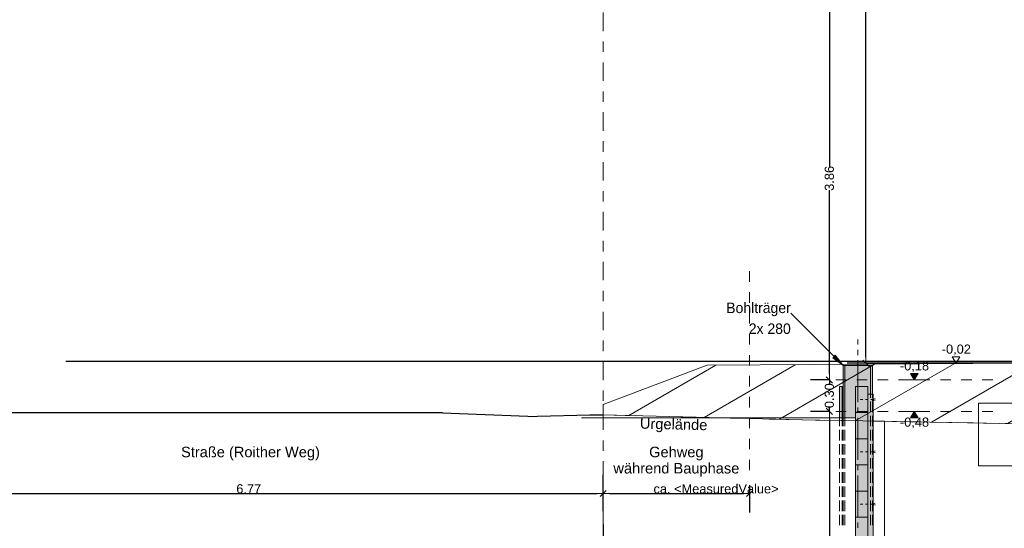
# Model space of a CAD drawing. Header units: metres. Extents: x -16 to 43.7, y -22.2 to 4.
# Tile 5 of 77: x -10 to -0.6, y -11.8 to -6.9. Entities that reach past the tile are written whole.
import ezdxf

# ---------------------------------------------------------------- set-up
doc = ezdxf.new("R2010")
doc.units = ezdxf.units.M
doc.header["$MEASUREMENT"] = 0
for name, pattern in [('Strichlinie', [0.2, 0.15, -0.05]), ('Strichlinie eng', [0.115, 0.075, -0.04]), ('Strichlinie_ lang', [0.529167, 0.3175, -0.211667]), ('Strichpunktlinie', [0.335139, 0.176389, -0.088194, 0, -0.070556])]:
    doc.linetypes.add(name, pattern=pattern)
doc.layers.get('0').update_dxf_attribs({"color": 8, "lineweight": 9})
doc.layers.get('Defpoints').update_dxf_attribs({"color": 8, "lineweight": 9})
doc.layers.add('Neubau_A-Fundament', color=8, linetype='Continuous')
doc.layers.add('Neubau_T-Bemaßung', color=8, linetype='Continuous')
for name, color, linetype, lineweight in [('S-Linien _ Schraffuren.2D', 8, 'Continuous', 9), ('T-Bemaßung', 8, 'Continuous', 9), ('T-Text', 8, 'Continuous', 9)]:
    doc.layers.add(name, color=color, linetype=linetype, lineweight=lineweight)
doc.styles.add('ERSTELLTER_STIL_2', font='arial.ttf')
doc.styles.add('ERSTELLTER_STIL_3', font='txt')
doc.dimstyles.new('ERSTELLTER_STIL__1', dxfattribs={"dimtxt": 0.0875, "dimasz": 0.059375, "dimexe": 0.18, "dimexo": 0.0625, "dimgap": 0, "dimtad": 1, "dimzin": 0, "dimdsep": 46, "dimtxsty": 'ERSTELLTER_STIL_2', "dimblk": 'ARROWHEAD_6', "dimblk1": 'ARROWHEAD_6', "dimblk2": 'ARROWHEAD_6', "dimcen": 0.09, "dimclrd": 7, "dimclre": 7, "dimclrt": 7, "dimazin": 0, "dimtfac": 1, "dimtdec": 4, "dimtmove": 0, "dimatfit": 3, "dimfxl": 1, "dimtolj": 1, "dimtzin": 0, "dimarcsym": 0})
doc.dimstyles.new('ERSTELLTER_STIL__2', dxfattribs={"dimtxt": 0.0875, "dimasz": 0.059375, "dimexe": 0.18, "dimexo": 0.0625, "dimgap": 0, "dimtad": 1, "dimtih": 1, "dimtoh": 1, "dimzin": 0, "dimdsep": 46, "dimtxsty": 'ERSTELLTER_STIL_2', "dimblk": 'ARROWHEAD_6', "dimblk1": 'ARROWHEAD_6', "dimblk2": 'ARROWHEAD_6', "dimcen": 0.09, "dimclrd": 92, "dimclre": 92, "dimclrt": 92, "dimazin": 0, "dimtfac": 1, "dimtdec": 4, "dimtmove": 0, "dimatfit": 3, "dimfxl": 1, "dimtolj": 1, "dimtzin": 0, "dimarcsym": 0})

# ---------------------------------------------------------------- blocks, each defined once
blk = doc.blocks.new('ARROWHEAD_6')
at = {"color": 0, "linetype": 'Continuous', "lineweight": 0}
for p, q in [((0, 0), (-1, 0)), ((-0.5, -0.5), (0.5, 0.5))]:
    blk.add_line(p, q, dxfattribs=at)
blk = doc.blocks.new('*D260')
at = {"layer": 'Defpoints', "color": 0, "linetype": 'Continuous', "transparency": 16777216}
for p in [(-2.3013, -10.655), (-2.24, -10.655), (-2.24, -14.555)]:
    blk.add_point(p, dxfattribs=at)
at = {"layer": 'Neubau_T-Bemaßung', "linetype": 'Continuous', "lineweight": -2, "transparency": 16777216}
for p, q in [((-2.3025, -10.655), (-2.4813, -10.655)), ((-2.3013, -10.7144), (-2.3013, -12.495)), ((-2.3013, -14.4956), (-2.3013, -12.722)), ((-2.3025, -14.555), (-2.4813, -14.555))]:
    blk.add_line(p, q, dxfattribs=at)
at = {"layer": 'Neubau_T-Bemaßung', "linetype": 'Continuous', "lineweight": -2, "transparency": 16777216, "xscale": 0.059375, "yscale": 0.059375, "zscale": 0.059375}
for p, rotation in [((-2.3013, -10.655), 90), ((-2.3013, -14.555), 270)]:
    blk.add_blockref('ARROWHEAD_6', p, dxfattribs=dict(at, rotation=rotation))
at = {"layer": 'Neubau_T-Bemaßung', "linetype": 'Continuous', "lineweight": 9, "transparency": 16777216, "insert": (-2.3013, -12.6085), "char_height": 0.0875, "attachment_point": 5, "rotation": 90, "style": 'ERSTELLTER_STIL_2'}
blk.add_mtext('\\A1;3.90', dxfattribs=at)
blk = doc.blocks.new('*D261')
at = {"layer": 'Defpoints', "color": 0, "linetype": 'Continuous', "transparency": 16777216}
for p in [(-2.3013, -10.355), (-2.24, -10.355), (-2.24, -10.655)]:
    blk.add_point(p, dxfattribs=at)
at = {"layer": 'Neubau_T-Bemaßung', "linetype": 'Continuous', "lineweight": -2, "transparency": 16777216}
for p, q in [((-2.3013, -10.2956), (-2.3013, -10.2363)), ((-2.3025, -10.355), (-2.4813, -10.355)), ((-2.3013, -10.355), (-2.3013, -10.3917)), ((-2.3013, -10.655), (-2.3013, -10.6186)), ((-2.3025, -10.655), (-2.4813, -10.655)), ((-2.3013, -10.7144), (-2.3013, -10.7738))]:
    blk.add_line(p, q, dxfattribs=at)
at = {"layer": 'Neubau_T-Bemaßung', "linetype": 'Continuous', "lineweight": -2, "transparency": 16777216, "xscale": 0.059375, "yscale": 0.059375, "zscale": 0.059375}
for p, rotation in [((-2.3013, -10.355), 270), ((-2.3013, -10.655), 90)]:
    blk.add_blockref('ARROWHEAD_6', p, dxfattribs=dict(at, rotation=rotation))
at = {"layer": 'Neubau_T-Bemaßung', "linetype": 'Continuous', "lineweight": 9, "transparency": 16777216, "insert": (-2.3013, -10.5051), "char_height": 0.0875, "attachment_point": 5, "rotation": 90, "style": 'ERSTELLTER_STIL_2'}
blk.add_mtext('\\A1;0.30', dxfattribs=at)
blk = doc.blocks.new('*D262')
at = {"layer": 'Defpoints', "color": 0, "linetype": 'Continuous', "transparency": 16777216}
for p in [(-2.3013, -6.495), (-2.24, -6.495), (-2.24, -10.355)]:
    blk.add_point(p, dxfattribs=at)
at = {"layer": 'Neubau_T-Bemaßung', "linetype": 'Continuous', "lineweight": -2, "transparency": 16777216}
for p, q in [((-2.3025, -6.495), (-2.4813, -6.495)), ((-2.3013, -6.5544), (-2.3013, -8.3149)), ((-2.3013, -10.2956), (-2.3013, -8.5421)), ((-2.3025, -10.355), (-2.4813, -10.355))]:
    blk.add_line(p, q, dxfattribs=at)
at = {"layer": 'Neubau_T-Bemaßung', "linetype": 'Continuous', "lineweight": -2, "transparency": 16777216, "xscale": 0.059375, "yscale": 0.059375, "zscale": 0.059375}
for p, rotation in [((-2.3013, -6.495), 90), ((-2.3013, -10.355), 270)]:
    blk.add_blockref('ARROWHEAD_6', p, dxfattribs=dict(at, rotation=rotation))
at = {"layer": 'Neubau_T-Bemaßung', "linetype": 'Continuous', "lineweight": 9, "transparency": 16777216, "insert": (-2.3013, -8.4285), "char_height": 0.0875, "attachment_point": 5, "rotation": 90, "style": 'ERSTELLTER_STIL_2'}
blk.add_mtext('\\A1;3.86', dxfattribs=at)
blk = doc.blocks.new('*D267')
at = {"layer": 'Defpoints', "color": 0, "linetype": 'Continuous', "transparency": 16777216}
for p in [(-1.9513, -1.4949), (-1.89, -1.4949), (-0.44, -10.195)]:
    blk.add_point(p, dxfattribs=at)
at = {"layer": 'Neubau_T-Bemaßung', "linetype": 'Continuous', "lineweight": -2, "transparency": 16777216}
for p, q in [((-1.9525, -1.4949), (-2.1313, -1.4949)), ((-1.9513, -1.5543), (-1.9513, -5.7349)), ((-1.9513, -10.1356), (-1.9513, -5.962)), ((-0.5025, -10.195), (-2.1313, -10.195))]:
    blk.add_line(p, q, dxfattribs=at)
at = {"layer": 'Neubau_T-Bemaßung', "linetype": 'Continuous', "lineweight": -2, "transparency": 16777216, "xscale": 0.059375, "yscale": 0.059375, "zscale": 0.059375}
for p, rotation in [((-1.9513, -1.4949), 90), ((-1.9513, -10.195), 270)]:
    blk.add_blockref('ARROWHEAD_6', p, dxfattribs=dict(at, rotation=rotation))
at = {"layer": 'Neubau_T-Bemaßung', "linetype": 'Continuous', "lineweight": 9, "transparency": 16777216, "insert": (-1.9513, -5.8484), "char_height": 0.0875, "attachment_point": 5, "rotation": 90, "style": 'ERSTELLTER_STIL_2'}
blk.add_mtext('\\A1;8.70', dxfattribs=at)
blk = doc.blocks.new('*D269')
at = {"layer": 'Defpoints', "color": 0, "linetype": 'Continuous', "transparency": 16777216}
for p in [(-11.2317, -11.2987), (-4.4637, -11.4399), (-4.4637, -11.6717)]:
    blk.add_point(p, dxfattribs=at)
at = {"layer": 'Neubau_T-Bemaßung', "linetype": 'Continuous', "lineweight": -2, "transparency": 16777216}
for p, q in [((-4.4637, -11.6092), (-4.4637, -11.2599)), ((-11.2317, -11.3612), (-11.2317, -11.6199)), ((-11.1723, -11.4399), (-4.5231, -11.4399))]:
    blk.add_line(p, q, dxfattribs=at)
at = {"layer": 'Neubau_T-Bemaßung', "linetype": 'Continuous', "lineweight": -2, "transparency": 16777216, "xscale": 0.059375, "yscale": 0.059375, "zscale": 0.059375, "rotation": 180}
blk.add_blockref('ARROWHEAD_6', (-11.2317, -11.4399), dxfattribs=at)
at = {"layer": 'Neubau_T-Bemaßung', "linetype": 'Continuous', "lineweight": -2, "transparency": 16777216, "xscale": 0.059375, "yscale": 0.059375, "zscale": 0.059375}
blk.add_blockref('ARROWHEAD_6', (-4.4637, -11.4399), dxfattribs=at)
at = {"layer": 'Neubau_T-Bemaßung', "linetype": 'Continuous', "lineweight": 15, "transparency": 16777216, "insert": (-7.8512, -11.3952), "char_height": 0.0875, "attachment_point": 5, "style": 'ERSTELLTER_STIL_2'}
blk.add_mtext('\\A1;6.77', dxfattribs=at)
blk = doc.blocks.new('*D270')
at = {"layer": 'Defpoints', "color": 0, "linetype": 'Continuous', "transparency": 16777216}
for p in [(-3.0637, -11.2987), (-3.0637, -11.4399), (-4.4637, -11.6717)]:
    blk.add_point(p, dxfattribs=at)
at = {"layer": 'Neubau_T-Bemaßung', "linetype": 'Continuous', "lineweight": -2, "transparency": 16777216}
for p, q in [((-4.4637, -11.6092), (-4.4637, -11.2599)), ((-3.0637, -11.3612), (-3.0637, -11.6199)), ((-4.4043, -11.4399), (-3.1231, -11.4399))]:
    blk.add_line(p, q, dxfattribs=at)
at = {"layer": 'Neubau_T-Bemaßung', "linetype": 'Continuous', "lineweight": -2, "transparency": 16777216, "xscale": 0.059375, "yscale": 0.059375, "zscale": 0.059375, "rotation": 180}
blk.add_blockref('ARROWHEAD_6', (-4.4637, -11.4399), dxfattribs=at)
at = {"layer": 'Neubau_T-Bemaßung', "linetype": 'Continuous', "lineweight": -2, "transparency": 16777216, "xscale": 0.059375, "yscale": 0.059375, "zscale": 0.059375}
blk.add_blockref('ARROWHEAD_6', (-3.0637, -11.4399), dxfattribs=at)
at = {"layer": 'Neubau_T-Bemaßung', "linetype": 'Continuous', "lineweight": 15, "transparency": 16777216, "insert": (-3.3845, -11.3954), "char_height": 0.0875, "attachment_point": 5, "style": 'ERSTELLTER_STIL_2'}
blk.add_mtext('\\A1;ca. <MeasuredValue>', dxfattribs=at)
blk = doc.blocks.new('*D271')
at = {"layer": 'Defpoints', "color": 0, "linetype": 'Continuous', "transparency": 16777216}
for p in [(-4.4637, -11.6717), (-4.4637, -11.9399), (-12.7317, -16.175)]:
    blk.add_point(p, dxfattribs=at)
at = {"layer": 'Neubau_T-Bemaßung', "linetype": 'Continuous', "lineweight": -2, "transparency": 16777216}
for p, q in [((-12.7317, -16.1125), (-12.7317, -11.7599)), ((-4.4637, -11.7342), (-4.4637, -12.1199)), ((-12.6723, -11.9399), (-4.5231, -11.9399))]:
    blk.add_line(p, q, dxfattribs=at)
at = {"layer": 'Neubau_T-Bemaßung', "linetype": 'Continuous', "lineweight": -2, "transparency": 16777216, "xscale": 0.059375, "yscale": 0.059375, "zscale": 0.059375, "rotation": 180}
blk.add_blockref('ARROWHEAD_6', (-12.7317, -11.9399), dxfattribs=at)
at = {"layer": 'Neubau_T-Bemaßung', "linetype": 'Continuous', "lineweight": -2, "transparency": 16777216, "xscale": 0.059375, "yscale": 0.059375, "zscale": 0.059375}
blk.add_blockref('ARROWHEAD_6', (-4.4637, -11.9399), dxfattribs=at)
at = {"layer": 'Neubau_T-Bemaßung', "linetype": 'Continuous', "lineweight": 15, "transparency": 16777216, "insert": (-8.2184, -11.8954), "char_height": 0.0875, "attachment_point": 5, "style": 'ERSTELLTER_STIL_2'}
blk.add_mtext('\\A1;ca. <MeasuredValue>', dxfattribs=at)
blk = doc.blocks.new('*D292')
at = {"layer": 'Defpoints', "color": 0, "linetype": 'Continuous', "transparency": 16777216}
for p in [(-9.662, -10.175), (3.6406, -10.175), (23.73, -10.355)]:
    blk.add_point(p, dxfattribs=at)
at = {"layer": 'Neubau_T-Bemaßung', "linetype": 'Continuous', "lineweight": -2, "transparency": 16777216}
for p, q in [((3.6406, -10.175), (3.6406, -10.0772)), ((-9.5995, -10.175), (3.8206, -10.175)), ((3.6406, -10.2956), (3.6406, -10.2344)), ((23.6675, -10.355), (3.4606, -10.355))]:
    blk.add_line(p, q, dxfattribs=at)
at = {"layer": 'Neubau_T-Bemaßung', "linetype": 'Continuous', "lineweight": -2, "transparency": 16777216, "xscale": 0.059375, "yscale": 0.059375, "zscale": 0.059375}
for p, rotation in [((3.6406, -10.175), 90), ((3.6406, -10.355), 270)]:
    blk.add_blockref('ARROWHEAD_6', p, dxfattribs=dict(at, rotation=rotation))
at = {"layer": 'Neubau_T-Bemaßung', "linetype": 'Continuous', "lineweight": 9, "transparency": 16777216, "insert": (3.7543, -10.0772), "char_height": 0.0875, "attachment_point": 5, "rotation": 90, "style": 'ERSTELLTER_STIL_2'}
blk.add_mtext('\\A1;0.18', dxfattribs=at)
blk = doc.blocks.new('*D293')
at = {"layer": 'Defpoints', "color": 0, "linetype": 'Continuous', "transparency": 16777216}
for p in [(3.59, -7.175), (3.7543, -7.175), (-9.662, -10.175)]:
    blk.add_point(p, dxfattribs=at)
at = {"layer": 'Neubau_T-Bemaßung', "linetype": 'Continuous', "lineweight": -2, "transparency": 16777216}
for p, q in [((3.6525, -7.175), (3.9343, -7.175)), ((3.7543, -7.2344), (3.7543, -8.565)), ((3.7543, -10.1156), (3.7543, -8.792)), ((-9.5995, -10.175), (3.9343, -10.175))]:
    blk.add_line(p, q, dxfattribs=at)
at = {"layer": 'Neubau_T-Bemaßung', "linetype": 'Continuous', "lineweight": -2, "transparency": 16777216, "xscale": 0.059375, "yscale": 0.059375, "zscale": 0.059375}
for p, rotation in [((3.7543, -7.175), 90), ((3.7543, -10.175), 270)]:
    blk.add_blockref('ARROWHEAD_6', p, dxfattribs=dict(at, rotation=rotation))
at = {"layer": 'Neubau_T-Bemaßung', "linetype": 'Continuous', "lineweight": 9, "transparency": 16777216, "insert": (3.7543, -8.6785), "char_height": 0.0875, "attachment_point": 5, "rotation": 90, "style": 'ERSTELLTER_STIL_2'}
blk.add_mtext('\\A1;3.00', dxfattribs=at)
blk = doc.blocks.new('*D313')
at = {"layer": 'Defpoints', "color": 0, "linetype": 'Continuous', "transparency": 16777216}
for p in [(-9.662, -10.175), (19.5216, -10.175), (23.73, -10.355)]:
    blk.add_point(p, dxfattribs=at)
at = {"layer": 'Neubau_T-Bemaßung', "linetype": 'Continuous', "lineweight": -2, "transparency": 16777216}
for p, q in [((-9.5995, -10.175), (19.7016, -10.175)), ((19.5216, -10.2344), (19.5216, -10.2956)), ((23.6675, -10.355), (19.3416, -10.355)), ((19.5216, -10.355), (19.5216, -10.4531))]:
    blk.add_line(p, q, dxfattribs=at)
at = {"layer": 'Neubau_T-Bemaßung', "linetype": 'Continuous', "lineweight": -2, "transparency": 16777216, "xscale": 0.059375, "yscale": 0.059375, "zscale": 0.059375}
for p, rotation in [((19.5216, -10.175), 90), ((19.5216, -10.355), 270)]:
    blk.add_blockref('ARROWHEAD_6', p, dxfattribs=dict(at, rotation=rotation))
at = {"layer": 'Neubau_T-Bemaßung', "linetype": 'Continuous', "lineweight": 9, "transparency": 16777216, "insert": (19.4079, -10.4531), "char_height": 0.0875, "attachment_point": 5, "rotation": 90, "style": 'ERSTELLTER_STIL_2'}
blk.add_mtext('\\A1;0.18', dxfattribs=at)
blk = doc.blocks.new('*D314')
at = {"layer": 'Defpoints', "color": 0, "linetype": 'Continuous', "transparency": 16777216}
for p in [(19.4079, -7.175), (19.84, -7.175), (-9.662, -10.175)]:
    blk.add_point(p, dxfattribs=at)
at = {"layer": 'Neubau_T-Bemaßung', "linetype": 'Continuous', "lineweight": -2, "transparency": 16777216}
for p, q in [((19.7775, -7.175), (19.2279, -7.175)), ((19.4079, -7.2344), (19.4079, -8.6318)), ((19.4079, -10.1156), (19.4079, -8.8587)), ((-9.5995, -10.175), (19.5879, -10.175))]:
    blk.add_line(p, q, dxfattribs=at)
at = {"layer": 'Neubau_T-Bemaßung', "linetype": 'Continuous', "lineweight": -2, "transparency": 16777216, "xscale": 0.059375, "yscale": 0.059375, "zscale": 0.059375}
for p, rotation in [((19.4079, -7.175), 90), ((19.4079, -10.175), 270)]:
    blk.add_blockref('ARROWHEAD_6', p, dxfattribs=dict(at, rotation=rotation))
at = {"layer": 'Neubau_T-Bemaßung', "linetype": 'Continuous', "lineweight": 9, "transparency": 16777216, "insert": (19.4079, -8.7452), "char_height": 0.0875, "attachment_point": 5, "rotation": 90, "style": 'ERSTELLTER_STIL_2'}
blk.add_mtext('\\A1;3.00', dxfattribs=at)

msp = doc.modelspace()

# ---------------------------------------------------------------- hatches: boundary and pattern name
at = {"linetype": 'Continuous', "lineweight": 0}
for points in [[(-2.2442, -10.1181), (-2.17, -10.2171), (-2.269, -10.1428)], [(-1.89, -10.4921), (-1.9322, -10.4921), (-1.9322, -10.4171), (-2.0522, -10.4171), (-2.0522, -10.7171), (-2.17, -10.7171), (-2.17, -10.2171), (-1.89, -10.2171)], [(-2.205, -10.4203), (-2.2082, -10.4171), (-2.205, -10.4138), (-2.2017, -10.4171)], [(-2.18, -10.7171), (-2.205, -10.7171), (-2.205, -10.4171), (-2.18, -10.4171)], [(-2.18, -10.4203), (-2.1832, -10.4171), (-2.18, -10.4138), (-2.1767, -10.4171)], [(-1.9322, -15.655), (-2.0522, -15.655), (-2.0522, -10.4171), (-1.9322, -10.4171)], [(-2.17, -10.5546), (-2.18, -10.5546), (-2.18, -10.5296), (-2.17, -10.5296)], [(-2.004, -10.5421), (-2.0072, -10.5453), (-2.0105, -10.5421), (-2.0072, -10.5388)], [(-1.8822, -15.58), (-1.9322, -15.58), (-1.9322, -10.4921), (-1.8822, -10.4921)], [(-1.9073, -10.4953), (-1.9105, -10.4921), (-1.9073, -10.4888), (-1.904, -10.4921)], [(-1.89, -10.4953), (-1.8933, -10.4921), (-1.89, -10.4888), (-1.8867, -10.4921)], [(-1.8867, -10.5296), (-1.89, -10.5328), (-1.8933, -10.5296), (-1.89, -10.5263)], [(-1.89, -10.5328), (-1.8933, -10.5296), (-1.89, -10.5263), (-1.8867, -10.5296)], [(-1.88, -10.5328), (-1.8832, -10.5296), (-1.88, -10.5263), (-1.8767, -10.5296)], [(-1.8767, -10.5296), (-1.88, -10.5328), (-1.8832, -10.5296), (-1.88, -10.5263)], [(-1.854, -10.5421), (-1.8572, -10.5453), (-1.8605, -10.5421), (-1.8572, -10.5388)], [(-1.8867, -10.5546), (-1.89, -10.5578), (-1.8933, -10.5546), (-1.89, -10.5513)], [(-1.89, -10.5578), (-1.8933, -10.5546), (-1.89, -10.5513), (-1.8867, -10.5546)], [(-1.8767, -10.5546), (-1.88, -10.5578), (-1.8832, -10.5546), (-1.88, -10.5513)], [(-1.88, -10.5578), (-1.8832, -10.5546), (-1.88, -10.5513), (-1.8767, -10.5546)], [(-2.17, -10.7203), (-2.1732, -10.7171), (-2.17, -10.7138), (-2.1667, -10.7171)], [(-2.1527, -10.7203), (-2.156, -10.7171), (-2.1527, -10.7138), (-2.1495, -10.7171)], [(-2.004, -11.0421), (-2.0072, -11.0453), (-2.0105, -11.0421), (-2.0072, -11.0388)], [(-1.854, -11.0421), (-1.8572, -11.0453), (-1.8605, -11.0421), (-1.8572, -11.0388)], [(-2.18, -11.5328), (-2.1832, -11.5296), (-2.18, -11.5263), (-2.1767, -11.5296)], [(-2.1767, -11.5296), (-2.18, -11.5328), (-2.1832, -11.5296), (-2.18, -11.5263)], [(-2.1767, -11.5546), (-2.18, -11.5578), (-2.1832, -11.5546), (-2.18, -11.5513)], [(-2.18, -11.5578), (-2.1832, -11.5546), (-2.18, -11.5513), (-2.1767, -11.5546)], [(-2.1667, -11.5296), (-2.17, -11.5328), (-2.1732, -11.5296), (-2.17, -11.5263)], [(-2.17, -11.5328), (-2.1732, -11.5296), (-2.17, -11.5263), (-2.1667, -11.5296)], [(-2.1667, -11.5546), (-2.17, -11.5578), (-2.1732, -11.5546), (-2.17, -11.5513)], [(-2.17, -11.5578), (-2.1732, -11.5546), (-2.17, -11.5513), (-2.1667, -11.5546)], [(-2.004, -11.5421), (-2.0072, -11.5453), (-2.0105, -11.5421), (-2.0072, -11.5388)], [(-1.8867, -11.5296), (-1.89, -11.5328), (-1.8933, -11.5296), (-1.89, -11.5263)], [(-1.89, -11.5328), (-1.8933, -11.5296), (-1.89, -11.5263), (-1.8867, -11.5296)], [(-1.8867, -11.5546), (-1.89, -11.5578), (-1.8933, -11.5546), (-1.89, -11.5513)], [(-1.89, -11.5578), (-1.8933, -11.5546), (-1.89, -11.5513), (-1.8867, -11.5546)], [(-1.88, -11.5328), (-1.8832, -11.5296), (-1.88, -11.5263), (-1.8767, -11.5296)], [(-1.8767, -11.5296), (-1.88, -11.5328), (-1.8832, -11.5296), (-1.88, -11.5263)], [(-1.8767, -11.5546), (-1.88, -11.5578), (-1.8832, -11.5546), (-1.88, -11.5513)], [(-1.88, -11.5578), (-1.8832, -11.5546), (-1.88, -11.5513), (-1.8767, -11.5546)], [(-1.854, -11.5421), (-1.8572, -11.5453), (-1.8605, -11.5421), (-1.8572, -11.5388)]]:
    msp.add_hatch(color=256, dxfattribs=at).paths.add_polyline_path(points)
at = {"layer": 'Neubau_T-Bemaßung', "linetype": 'Continuous', "lineweight": 9}
for points in [[(-1.49, -10.355), (-1.4538, -10.2925), (-1.5263, -10.2925)], [(-1.49, -10.655), (-1.5263, -10.7175), (-1.4538, -10.7175)]]:
    msp.add_hatch(color=256, dxfattribs=at).paths.add_polyline_path(points)
at = {"layer": 'S-Linien _ Schraffuren.2D', "linetype": 'Continuous', "lineweight": 15}
h = msp.add_hatch(dxfattribs=at)
h.set_pattern_fill('ABSTANDSFLÄCHEN_0001', color=256, style=0, pattern_type=2)
h.set_pattern_definition([(30, (-2.35185, -10.4837), (-0.1875, 0.32476), [])])
h.paths.add_polyline_path([(-4.4637, -10.6894), (-2.4341, -10.7387), (-2.3919, -10.738), (-0.44, -10.7737), (-0.44, -10.29), (-0.24, -10.27), (-0.24, -10.1937), (-3.47, -10.215), (-4.4637, -10.5894)])

# ---------------------------------------------------------------- linework, layer by layer
at = {"linetype": 'Continuous', "lineweight": 9}
for points in [[(-2.67, -9.7171), (-2.17, -10.2171)], [(-2.03, -10.0171), (-2.03, -9.9671)], [(-2.03, -10.1171), (-2.03, -10.0671)], [(-2.17, -10.2171), (-1.89, -10.2171)], [(-2.17, -10.7171), (-2.17, -10.2171)], [(-2.1527, -10.7171), (-2.1527, -10.2171)], [(-2.03, -10.5671), (-2.03, -10.1671)], [(-1.9073, -10.4921), (-1.9073, -10.2171)], [(-1.89, -10.2171), (-1.89, -10.4921)], [(-2.205, -10.4171), (-2.18, -10.4171)], [(-2.205, -10.4171), (-2.205, -10.7171)], [(-2.205, -10.5271), (-2.205, -10.4271)], [(-2.18, -10.4171), (-2.18, -10.7171)], [(-2.18, -10.5271), (-2.18, -10.4271)], [(-2.0522, -10.4171), (-1.9322, -10.4171)], [(-2.0522, -15.655), (-2.0522, -10.4171)], [(-1.9322, -10.4171), (-1.9322, -15.655)], [(-1.9322, -10.4921), (-1.8822, -10.4921)], [(-1.9073, -10.5271), (-1.9073, -10.4921)], [(-1.89, -10.5271), (-1.89, -10.4921)], [(-1.88, -10.5296), (-1.89, -10.5296)], [(-1.8822, -10.4921), (-1.8822, -15.58)], [(-1.8822, -10.5421), (-1.8649, -10.5321)], [(-2.205, -10.6621), (-2.205, -10.5621)], [(-2.18, -10.6621), (-2.18, -10.5621)], [(-2.03, -10.6671), (-2.03, -10.6171)], [(-1.98, -10.5421), (-2.005, -10.5421)], [(-1.93, -10.5421), (-1.955, -10.5421)], [(-1.9073, -10.6621), (-1.9073, -10.5621)], [(-1.88, -10.5421), (-1.905, -10.5421)], [(-1.89, -10.5546), (-1.89, -10.5421)], [(-1.88, -10.5546), (-1.89, -10.5546)], [(-1.89, -10.6621), (-1.89, -10.5621)], [(-1.8822, -10.5421), (-1.8649, -10.5521)], [(-1.88, -10.5546), (-1.88, -10.5421)], [(-2.0522, -10.7171), (-4.67, -10.7171)], [(-2.205, -10.7971), (-2.205, -10.6971)], [(-2.18, -10.7971), (-2.18, -10.6971)], [(-2.17, -10.7971), (-2.17, -10.7171)], [(-2.1527, -10.7971), (-2.1527, -10.7171)], [(-1.9322, -10.6671), (-2.0522, -10.6671)], [(-2.03, -11.1171), (-2.03, -10.7171)], [(-1.9073, -10.7971), (-1.9073, -10.6971)], [(-1.89, -10.7971), (-1.89, -10.6971)], [(-2.205, -10.9321), (-2.205, -10.8321)], [(-2.18, -10.9321), (-2.18, -10.8321)], [(-2.17, -10.9321), (-2.17, -10.8321)], [(-2.1527, -10.9321), (-2.1527, -10.8321)], [(-1.9322, -10.9171), (-2.0522, -10.9171)], [(-1.9073, -10.9321), (-1.9073, -10.8321)], [(-1.89, -10.9321), (-1.89, -10.8321)], [(-2.205, -11.0671), (-2.205, -10.9671)], [(-2.18, -11.0671), (-2.18, -10.9671)], [(-2.17, -11.0671), (-2.17, -10.9671)], [(-2.1527, -11.0671), (-2.1527, -10.9671)], [(-1.9073, -11.0671), (-1.9073, -10.9671)], [(-1.89, -11.0671), (-1.89, -10.9671)], [(-2.205, -11.2021), (-2.205, -11.1021)], [(-2.18, -11.2021), (-2.18, -11.1021)], [(-2.17, -11.2021), (-2.17, -11.1021)], [(-2.1527, -11.2021), (-2.1527, -11.1021)], [(-1.98, -11.0421), (-2.005, -11.0421)], [(-1.93, -11.0421), (-1.955, -11.0421)], [(-1.9073, -11.2021), (-1.9073, -11.1021)], [(-1.88, -11.0421), (-1.905, -11.0421)], [(-1.89, -11.2021), (-1.89, -11.1021)], [(-1.8822, -11.0421), (-1.8649, -11.0321)], [(-1.8822, -11.0421), (-1.8649, -11.0521)], [(-1.9322, -11.1671), (-2.0522, -11.1671)], [(-2.03, -11.2171), (-2.03, -11.1671)], [(-2.205, -11.3371), (-2.205, -11.2371)], [(-2.18, -11.3371), (-2.18, -11.2371)], [(-2.17, -11.3371), (-2.17, -11.2371)], [(-2.1527, -11.3371), (-2.1527, -11.2371)], [(-2.03, -11.6671), (-2.03, -11.2671)], [(-1.9073, -11.3371), (-1.9073, -11.2371)], [(-1.89, -11.3371), (-1.89, -11.2371)], [(-2.205, -11.4721), (-2.205, -11.3721)], [(-2.18, -11.4721), (-2.18, -11.3721)], [(-2.17, -11.4721), (-2.17, -11.3721)], [(-2.1527, -11.4721), (-2.1527, -11.3721)], [(-1.9073, -11.4721), (-1.9073, -11.3721)], [(-1.89, -11.4721), (-1.89, -11.3721)], [(-1.9322, -11.4171), (-2.0522, -11.4171)], [(-2.205, -11.6071), (-2.205, -11.5071)], [(-2.18, -11.6071), (-2.18, -11.5071)], [(-2.18, -11.5546), (-2.18, -11.5421)], [(-2.17, -11.6071), (-2.17, -11.5071)], [(-2.17, -11.5546), (-2.17, -11.5421)], [(-2.1527, -11.6071), (-2.1527, -11.5071)], [(-1.98, -11.5421), (-2.005, -11.5421)], [(-1.93, -11.5421), (-1.955, -11.5421)], [(-1.9073, -11.6071), (-1.9073, -11.5071)], [(-1.88, -11.5421), (-1.905, -11.5421)], [(-1.89, -11.6071), (-1.89, -11.5071)], [(-1.88, -11.5296), (-1.89, -11.5296)], [(-1.89, -11.5546), (-1.89, -11.5421)], [(-1.88, -11.5546), (-1.89, -11.5546)], [(-1.8822, -11.5421), (-1.8649, -11.5321)], [(-1.8822, -11.5421), (-1.8649, -11.5521)], [(-1.88, -11.5546), (-1.88, -11.5421)], [(-2.205, -11.7421), (-2.205, -11.6421)], [(-2.18, -11.7421), (-2.18, -11.6421)], [(-2.17, -11.7421), (-2.17, -11.6421)], [(-2.1527, -11.7421), (-2.1527, -11.6421)], [(-1.9322, -11.6671), (-2.0522, -11.6671)], [(-1.9073, -11.7421), (-1.9073, -11.6421)], [(-1.89, -11.7421), (-1.89, -11.6421)], [(-2.03, -11.7671), (-2.03, -11.7171)]]:
    msp.add_lwpolyline(points, dxfattribs=at)
for points in [[(-2.17, -10.2171), (-2.269, -10.1428), (-2.2442, -10.1181)], [(-2.17, -10.5546), (-2.18, -10.5546), (-2.18, -10.5296), (-2.17, -10.5296)]]:
    msp.add_lwpolyline(points, close=True, dxfattribs=at)
at = {"layer": 'Neubau_A-Fundament', "linetype": 'Continuous', "lineweight": 9}
for p, q in [((-0.875, -10.575), (-0.44, -10.575)), ((-0.875, -11.175), (-0.875, -10.575)), ((-0.875, -11.175), (-0.44, -11.175))]:
    msp.add_line(p, q, dxfattribs=at)
at = {"layer": 'Neubau_T-Bemaßung', "linetype": 'Continuous', "lineweight": 9}
for p, q in [((-1.09, -10.195), (-1.1263, -10.1325)), ((-1.1263, -10.1325), (-1.0538, -10.1325)), ((-1.0538, -10.1325), (-1.09, -10.195)), ((-1.09, -10.195), (-1.1369, -10.195)), ((-1.09, -10.195), (-1.0431, -10.195)), ((-1.49, -10.355), (-1.5263, -10.2925)), ((-1.5263, -10.2925), (-1.4538, -10.2925)), ((-1.4538, -10.2925), (-1.49, -10.355)), ((-1.49, -10.355), (-1.5369, -10.355)), ((-1.49, -10.355), (-1.4431, -10.355)), ((-1.49, -10.655), (-1.5369, -10.655)), ((-1.49, -10.655), (-1.5263, -10.7175)), ((-1.5263, -10.7175), (-1.4538, -10.7175)), ((-1.49, -10.655), (-1.4431, -10.655)), ((-1.4538, -10.7175), (-1.49, -10.655))]:
    msp.add_line(p, q, dxfattribs=at)
at = {"layer": 'Neubau_T-Bemaßung', "linetype": 'Strichlinie eng', "lineweight": 9}
for p, q in [((-0.44, -10.195), (-1.89, -10.195)), ((-2.24, -10.355), (-0.74, -10.355)), ((-2.24, -10.655), (-0.74, -10.655))]:
    msp.add_line(p, q, dxfattribs=at)
at = {"layer": 'S-Linien _ Schraffuren.2D', "linetype": 'Strichlinie eng', "lineweight": 15}
msp.add_line((-3.0637, -9.3166), (-3.0637, -11.2987), dxfattribs=at)
at = {"layer": 'S-Linien _ Schraffuren.2D', "linetype": 'Continuous', "lineweight": 15}
for p, q in [((-4.4637, -10.5894), (-3.47, -10.215)), ((-0.24, -10.1937), (-3.47, -10.215)), ((-4.4637, -10.5894), (-4.4637, -10.6894))]:
    msp.add_line(p, q, dxfattribs=at)
at = {"layer": 'S-Linien _ Schraffuren.2D', "linetype": 'Strichpunktlinie', "lineweight": 9, "flags": 128}
msp.add_lwpolyline([(-4.4637, -0.175), (-4.4637, -16.175)], dxfattribs=at)
at = {"layer": 'S-Linien _ Schraffuren.2D', "linetype": 'Continuous', "lineweight": 25, "flags": 128}
for points in [[(-6, -10.6701), (-16, -10.6701)], [(-6, -10.6701), (-5.1848, -10.7019), (-5.1821, -10.702), (-5.1372, -10.7045), (-5.0915, -10.7019), (-4.5914, -10.6865), (-4.588, -10.6864), (-4.4637, -10.6894)]]:
    msp.add_lwpolyline(points, dxfattribs=at)
at = {"layer": 'S-Linien _ Schraffuren.2D', "linetype": 'Strichlinie_ lang', "lineweight": 9, "flags": 128}
msp.add_lwpolyline([(-4.4637, -10.6894), (-2.4341, -10.7387), (-2.3919, -10.738), (1.0487, -10.8009), (2.5336, -10.8503), (2.9892, -10.8342), (3.593, -10.8422), (3.5942, -10.8422), (5.0259, -10.8781), (5.3707, -10.8854), (7.1707, -10.8951), (10.3671, -10.9711), (13.2045, -11.0233), (16.3299, -11.103), (18.2689, -11.1711), (18.2742, -11.1713), (18.2744, -11.1713), (18.4225, -11.1763), (18.4232, -11.1763), (18.5741, -11.1811), (18.8508, -11.1898), (19.0452, -11.232), (19.3111, -11.2893), (19.3118, -11.2893), (19.3314, -11.2935)], dxfattribs=at)
at = {"layer": 'S-Linien _ Schraffuren.2D', "linetype": 'Strichlinie', "lineweight": 15, "flags": 128}
msp.add_lwpolyline([(-1.8822, -15.515), (15.52, -15.515), (16.36, -15.515), (19.0596, -12.8154), (18.8082, -12.8154), (17.1237, -11.1309), (16.3299, -11.103), (13.2045, -11.0233), (7.1707, -10.8951), (3.593, -10.8422), (2.9892, -10.8342), (2.5336, -10.8503), (1.0487, -10.8009), (-1.8822, -10.7473)], close=True, dxfattribs=at)
at = {"layer": 'T-Bemaßung'}
msp.add_lwpolyline([(-16, -22.195), (43.7227, -22.195), (43.7227, -13.835), (41.5154, -13.8148), (33.7191, -13.7433), (32.187, -15.2753), (30.8244, -15.2753), (20.5956, -12.8154), (19.0596, -12.8154), (16.36, -15.515), (15.52, -15.515), (-0.445, -15.515), (-1.775, -15.515), (-1.775, -10.7493), (-2.3919, -10.738), (-2.4341, -10.7387), (-4.4637, -10.6894), (-4.5914, -10.6865), (-5.1372, -10.7045), (-6, -10.6701), (-16, -10.6701), (-16, -22.195)], close=True, dxfattribs=at)
msp.add_lwpolyline([(23.87, -11.665), (23.09, -11.665), (23.09, -11.405), (17.145, -11.405), (16.745, -11.805), (15.36, -11.805), (15.36, -14.395), (15.52, -14.395), (15.52, -14.955), (-0.445, -14.955), (-0.445, -14.395), (-0.285, -14.395), (-0.285, -10.795), (-0.44, -10.795), (-0.44, -10.7737), (-1.8822, -10.7473), (-1.8822, -10.7473), (-1.8822, -15.515), (16.36, -15.515), (19.0596, -12.8154), (20.5956, -12.8154), (30.8244, -15.2753)], dxfattribs=at)

# ---------------------------------------------------------------- texts
at = {"layer": 'Neubau_T-Bemaßung', "lineweight": 9, "char_height": 0.0875, "attachment_point": 7, "style": 'ERSTELLTER_STIL_2'}
for s, insert in [('\\A1;-0,02', (-1.2268, -10.12)), ('\\A1;-0,18', (-1.6268, -10.28)), ('\\A1;-0,48', (-1.6268, -10.8175))]:
    msp.add_mtext(s, dxfattribs=dict(at, insert=insert))
at = {"layer": 'T-Text', "linetype": 'Continuous', "lineweight": 9, "insert": (-2.67, -9.766), "char_height": 0.1, "attachment_point": 6, "line_spacing_factor": 1.193763, "style": 'ERSTELLTER_STIL_3'}
msp.add_mtext('\\A1;Bohlträger\\P2x 280', dxfattribs=at)
at = {"layer": 'T-Text', "linetype": 'Continuous', "lineweight": 9, "insert": (-4.1138, -10.8497), "char_height": 0.1, "attachment_point": 7, "rotation": 358.60836, "style": 'ERSTELLTER_STIL_2'}
msp.add_mtext('\\A1;Urgelände', dxfattribs=at)
at = {"layer": 'T-Text', "linetype": 'Continuous', "lineweight": 9, "insert": (-8.4981, -10.993), "char_height": 0.1, "attachment_point": 1, "style": 'ERSTELLTER_STIL_2'}
msp.add_mtext('\\A1;Straße (Roither Weg)', dxfattribs=at)
at = {"layer": 'T-Text', "linetype": 'Continuous', "lineweight": 15, "insert": (-3.7637, -10.993), "char_height": 0.1, "attachment_point": 2, "line_spacing_factor": 0.930874, "style": 'ERSTELLTER_STIL_2'}
msp.add_mtext('\\A1;Gehweg\\Pwährend Bauphase', dxfattribs=at)

# ---------------------------------------------------------------- dimensions: what is measured, and where the dimension line sits
at = {"layer": 'Neubau_T-Bemaßung', "linetype": 'Continuous', "lineweight": 9}
for base, p1, p2, picture, middle in [((-1.9513, -1.4949), (-0.44, -10.195), (-1.89, -1.4949), '*D267', (-1.9513, -5.8484)), ((-2.3013, -6.495), (-2.24, -10.355), (-2.24, -6.495), '*D262', (-2.3013, -8.4285)), ((3.7543, -7.175), (-9.662, -10.175), (3.59, -7.175), '*D293', (3.7543, -8.6785)), ((19.4079, -7.175), (-9.662, -10.175), (19.84, -7.175), '*D314', (19.4079, -8.7452)), ((3.6406, -10.175), (23.73, -10.355), (-9.662, -10.175), '*D292', (3.7543, -10.0772)), ((19.5216, -10.175), (23.73, -10.355), (-9.662, -10.175), '*D313', (19.4079, -10.4531)), ((-2.3013, -10.355), (-2.24, -10.655), (-2.24, -10.355), '*D261', (-2.3013, -10.5051)), ((-2.3013, -10.655), (-2.24, -14.555), (-2.24, -10.655), '*D260', (-2.3013, -12.6085))]:
    dim = msp.add_linear_dim(base=base, p1=p1, p2=p2, angle=90, dimstyle='ERSTELLTER_STIL__1', override={"dimclrd": 256, "dimclre": 256, "dimclrt": 256}, dxfattribs=at)
    dim.commit()
    dim.dimension.update_dxf_attribs({"geometry": picture, "text_midpoint": middle, "dimtype": 160, "text_rotation": 90})
at = {"layer": 'Neubau_T-Bemaßung', "linetype": 'Continuous', "lineweight": 15}
dim = msp.add_linear_dim(base=(-4.4637, -11.4399), p1=(-11.2317, -11.2987), p2=(-4.4637, -11.6717), dimstyle='ERSTELLTER_STIL__2', override={"dimclrd": 256, "dimclre": 256, "dimclrt": 256}, dxfattribs=at)
dim.commit()
dim.dimension.update_dxf_attribs({"geometry": '*D269', "text_midpoint": (-7.8512, -11.4399), "dimtype": 160})
for base, p1, p2, picture, middle in [((-3.0637, -11.4399), (-4.4637, -11.6717), (-3.0637, -11.2987), '*D270', (-3.3845, -11.4399)), ((-4.4637, -11.9399), (-12.7317, -16.175), (-4.4637, -11.6717), '*D271', (-8.2184, -11.9399))]:
    dim = msp.add_linear_dim(base=base, p1=p1, p2=p2, text='ca. <MeasuredValue>', dimstyle='ERSTELLTER_STIL__2', override={"dimclrd": 256, "dimclre": 256, "dimclrt": 256}, dxfattribs=at)
    dim.commit()
    dim.dimension.update_dxf_attribs({"geometry": picture, "text_midpoint": middle, "dimtype": 160})

doc.saveas('drawing.dxf')
